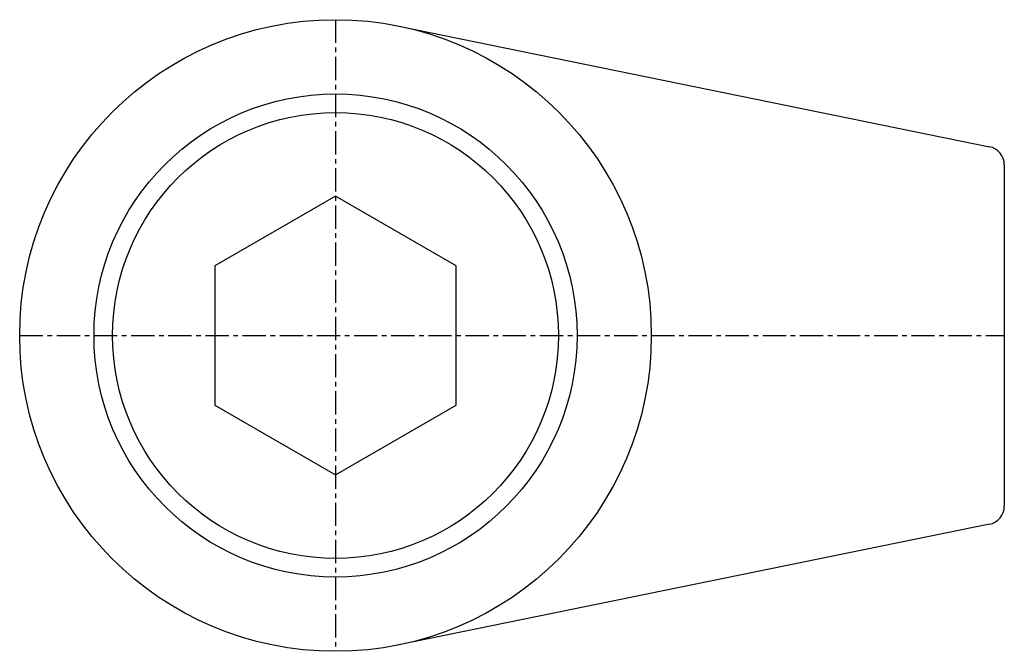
# Model space of a CAD drawing. Extents: x 224 to 277, y 258.2 to 292.2.
import ezdxf

# ---------------------------------------------------------------- set-up
doc = ezdxf.new("R2010")
doc.units = 0
doc.linetypes.add('CENTER', pattern=[2, 1.25, -0.25, 0.25, -0.25])
doc.layers.get('0').update_dxf_attribs({"linetype": 'CONTINUOUS'})
doc.layers.add('BRAUER-1', color=1, linetype='CENTER')

msp = doc.modelspace()

# ---------------------------------------------------------------- linework, layer by layer
for p, q in [((244.401022, 291.831323), (276.20006, 285.338338)), ((277, 284.358555), (277, 265.991445)), ((241, 282.675), (234.50481, 278.925)), ((247.495191, 278.925), (241, 282.675)), ((234.50481, 278.925), (234.504809, 271.425)), ((247.49519, 271.425), (247.495191, 278.925)), ((234.504809, 271.425), (241, 267.675)), ((241, 267.675), (247.49519, 271.425)), ((276.20006, 265.011662), (244.401022, 258.518678))]:
    msp.add_line(p, q)
for radius in [17, 13, 12]:
    msp.add_circle((241, 275.175), radius)
for centre, start, end in [((276, 284.358555), 0, 78.459525), ((276, 265.991445), 281.540474, 0)]:
    msp.add_arc(centre, 1, start, end)
at = {"layer": 'BRAUER-1'}
for p, q in [((241, 292.175), (241, 258.175)), ((224, 275.175), (277, 275.175))]:
    msp.add_line(p, q, dxfattribs=at)

doc.saveas('drawing.dxf')
